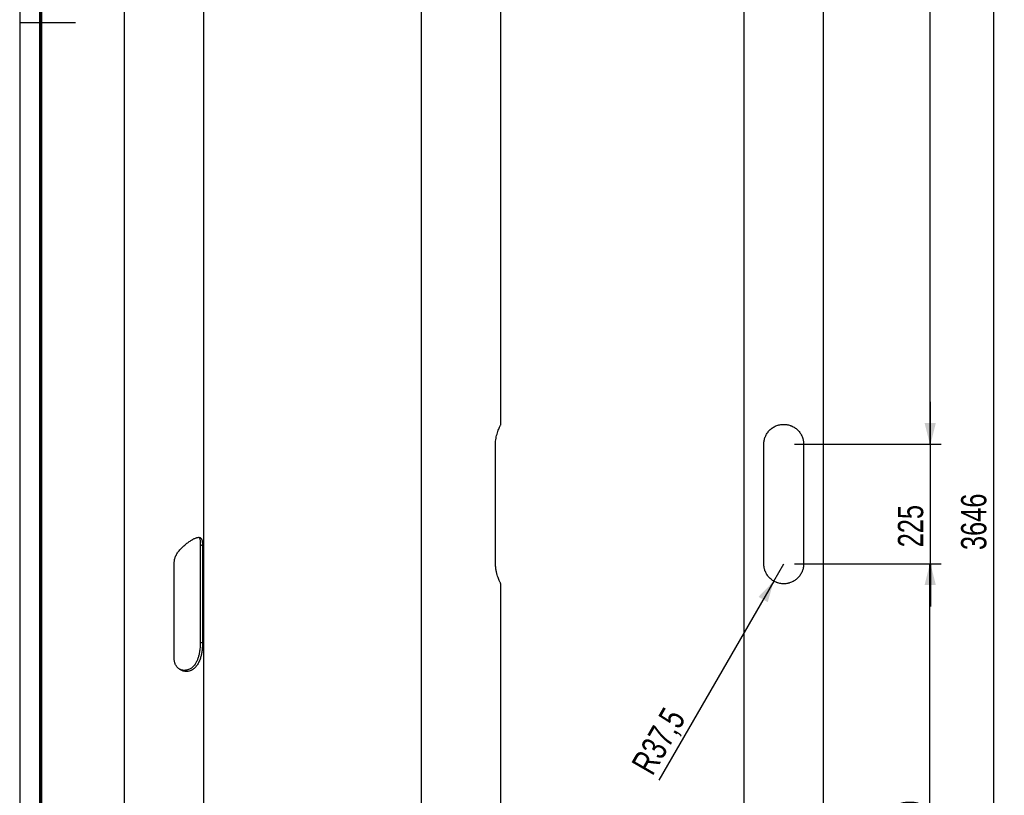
# Paper-space layout 'MA-KB-Support 3500' of a CAD drawing. Header units: millimetres. Extents: x 7 to 203, y 7 to 289.
# Tile 2 of 4: x 7 to 99, y 75 to 148. Entities that reach past the tile are written whole.
import ezdxf

# ---------------------------------------------------------------- set-up
doc = ezdxf.new("R2010")
doc.units = ezdxf.units.MM
doc.layers.add('LAYER2', color=7, linetype='Continuous')
doc.layers.add('LOGO', color=7, linetype='Continuous')
doc.styles.add('SLDTEXTSTYLE1', font='TXT', dxfattribs={"width": 0.75})
doc.dimstyles.new('SLDDIMSTYLE21', dxfattribs={"dimtxt": 2.38125, "dimasz": 2, "dimexe": 0, "dimexo": 0.0625, "dimgap": 0.595313, "dimtad": 1, "dimlfac": 20, "dimrnd": 1e-09, "dimzin": 12, "dimdsep": 46, "dimtxsty": 'SLDTEXTSTYLE1', "dimsah": 1, "dimcen": 0.09, "dimadec": 0, "dimazin": 3, "dimtfac": 1, "dimtmove": 0, "dimatfit": 0, "dimfxl": 1, "dimfrac": 2, "dimtolj": 1, "dimtzin": 12, "dimarcsym": 0})
doc.dimstyles.new('SLDDIMSTYLE22', dxfattribs={"dimtxt": 2.38125, "dimasz": 2, "dimexe": 0, "dimexo": 0.0625, "dimgap": 0.595313, "dimtad": 1, "dimdec": 1, "dimlfac": 20, "dimrnd": 1e-09, "dimzin": 12, "dimdsep": 46, "dimtxsty": 'SLDTEXTSTYLE1', "dimsah": 1, "dimcen": 0, "dimadec": 0, "dimazin": 3, "dimtfac": 1, "dimtofl": 0, "dimtmove": 0, "dimatfit": 3, "dimfxl": 1, "dimfrac": 2, "dimtolj": 1, "dimtzin": 12, "dimarcsym": 0})
doc.dimstyles.new('SLDDIMSTYLE23', dxfattribs={"dimtxt": 2.38125, "dimasz": 2, "dimexe": 0, "dimexo": 0.0625, "dimgap": 0.595313, "dimtad": 1, "dimlfac": 20, "dimrnd": 1e-09, "dimzin": 12, "dimdsep": 46, "dimtxsty": 'SLDTEXTSTYLE1', "dimsah": 1, "dimcen": 0.09, "dimadec": 0, "dimazin": 3, "dimtfac": 1, "dimtofl": 0, "dimtmove": 0, "dimatfit": 3, "dimfxl": 1, "dimfrac": 2, "dimtolj": 1, "dimtzin": 12, "dimarcsym": 0})

# ---------------------------------------------------------------- blocks, each defined once
blk = doc.blocks.new('_D_64')
at = {"layer": 'LOGO'}
for p, q in [((92.531, 108.519), (92.531, 112.519)), ((79.721, 108.519), (93.531, 108.519)), ((92.531, 97.269), (92.531, 108.519)), ((79.721, 97.269), (93.531, 97.269)), ((92.531, 97.269), (92.531, 93.269))]:
    blk.add_line(p, q, dxfattribs=at)
for points in [[(92.531, 108.519), (93.031, 110.519), (92.031, 110.519)], [(92.531, 97.269), (92.031, 95.269), (93.031, 95.269)]]:
    blk.add_solid(points, dxfattribs=at)
at = {"layer": 'LOGO', "insert": (89.461, 98.825), "char_height": 2.3813, "attachment_point": 1, "rotation": 90, "style": 'SLDTEXTSTYLE1'}
blk.add_mtext('225', dxfattribs=at)
blk = doc.blocks.new('_D_65')
at = {"layer": 'LOGO'}
for q in [(78.721, 97.269), (66.961, 76.9)]:
    blk.add_line((77.783, 95.645), q, dxfattribs=at)
blk.add_solid([(77.783, 95.645), (76.35, 94.163), (77.216, 93.663)], dxfattribs=at)
at = {"layer": 'LOGO', "insert": (64.31, 78.43), "char_height": 2.3813, "attachment_point": 1, "rotation": 60, "style": 'SLDTEXTSTYLE1'}
blk.add_mtext('R37,5', dxfattribs=at)
blk = doc.blocks.new('_D_66')
at = {"layer": 'LOGO'}
for p, q in [((83.471, 226.194), (93.471, 226.194)), ((92.471, 226.194), (92.471, 108.519)), ((79.721, 108.519), (93.471, 108.519))]:
    blk.add_line(p, q, dxfattribs=at)
for points in [[(92.471, 226.194), (91.971, 224.194), (92.971, 224.194)], [(92.471, 108.519), (92.971, 110.519), (91.971, 110.519)]]:
    blk.add_solid(points, dxfattribs=at)
at = {"layer": 'LOGO', "insert": (89.401, 162.358), "char_height": 2.3813, "attachment_point": 1, "rotation": 90, "style": 'SLDTEXTSTYLE1'}
blk.add_mtext('2353,50', dxfattribs=at)
blk = doc.blocks.new('_D_67')
at = {"layer": 'LOGO'}
for p, q in [((79.721, 97.269), (93.471, 97.269)), ((92.471, 43.894), (92.471, 97.269)), ((83.471, 43.894), (93.471, 43.894))]:
    blk.add_line(p, q, dxfattribs=at)
for points in [[(92.471, 97.269), (91.971, 95.269), (92.971, 95.269)], [(92.471, 43.894), (92.971, 45.894), (91.971, 45.894)]]:
    blk.add_solid(points, dxfattribs=at)
at = {"layer": 'LOGO', "insert": (89.401, 66.361), "char_height": 2.3813, "attachment_point": 1, "rotation": 90, "style": 'SLDTEXTSTYLE1'}
blk.add_mtext('1067,50', dxfattribs=at)
blk = doc.blocks.new('_D_68')
at = {"layer": 'LOGO'}
for p, q in [((83.221, 226.194), (99.471, 226.194)), ((98.471, 43.894), (98.471, 226.194)), ((83.471, 43.894), (99.471, 43.894))]:
    blk.add_line(p, q, dxfattribs=at)
for points in [[(98.471, 226.194), (97.971, 224.194), (98.971, 224.194)], [(98.471, 43.894), (98.971, 45.894), (97.971, 45.894)]]:
    blk.add_solid(points, dxfattribs=at)
at = {"layer": 'LOGO', "insert": (95.401, 98.569), "char_height": 2.3813, "attachment_point": 1, "rotation": 90, "style": 'SLDTEXTSTYLE1'}
blk.add_mtext('3646', dxfattribs=at)

psp = doc.layouts.new('MA-KB-Support 3500')

# ---------------------------------------------------------------- linework, layer by layer
at = {"color": 7, "linetype": 'Continuous', "lineweight": 25}
for p, q in [((16.67733, 236.45262), (16.67733, 46.77019)), ((24.17733, 46.77019), (24.17733, 236.45262)), ((44.61353, 226.1938), (44.61353, 43.8938)), ((52.11353, 110.38765), (52.11353, 226.1938)), ((74.97093, 226.1938), (74.97093, 43.8938)), ((82.47093, 43.8938), (82.47093, 226.1938)), ((51.61112, 97.2688), (51.61112, 108.5188)), ((76.84593, 97.2688), (76.84593, 108.5188)), ((80.59593, 108.5188), (80.59593, 97.2688)), ((23.84294, 99.09811), (23.84294, 89.91203)), ((24.04956, 98.97884), (23.84294, 99.09811)), ((24.04956, 98.97884), (24.04956, 89.79275)), ((21.39791, 88.26199), (21.39791, 97.44807)), ((52.11353, 43.8938), (52.11353, 95.39994)), ((24.04956, 89.79275), (23.84294, 89.91203))]:
    psp.add_line(p, q, dxfattribs=at)
for points, knots in [([(51.61112, 108.5188), (51.61364, 108.61512), (51.61874, 108.81087), (51.65818, 109.09365), (51.71557, 109.36159), (51.78746, 109.61133), (51.86816, 109.84135), (51.95053, 110.04497), (52.02583, 110.2132), (52.08065, 110.32768), (52.11079, 110.38834), (52.11056, 110.38785), (52.11046, 110.38765)], [0, 0, 0, 0, 0.09641099, 0.1959106, 0.29225132, 0.39099887, 0.49529476, 0.60223545, 0.71311738, 0.82769491, 0.93054983, 1, 1, 1, 1]), ([(76.84593, 108.5188), (76.84593, 108.64496), (76.85852, 108.76851), (76.89518, 108.95019), (76.91038, 109.01014), (76.93774, 109.09917), (76.94761, 109.12865), (76.96862, 109.18664), (76.9798, 109.21524), (77.03889, 109.35626), (77.09642, 109.46294), (77.18117, 109.58917), (77.1988, 109.6141), (77.23506, 109.6628), (77.25371, 109.68661), (77.31119, 109.7565), (77.35157, 109.80102), (77.43646, 109.88605), (77.48097, 109.92656), (77.55095, 109.9843), (77.57482, 110.00305), (77.62367, 110.03951), (77.64862, 110.05721), (77.77485, 110.14218), (77.8815, 110.19984), (78.05035, 110.27084), (78.10812, 110.29192), (78.19717, 110.31943), (78.22733, 110.32793), (78.28771, 110.34333), (78.318, 110.35025), (78.46997, 110.38106), (78.59317, 110.3936), (78.74926, 110.39384), (78.78058, 110.39311), (78.84344, 110.39005), (78.87488, 110.38773), (78.96833, 110.37846), (79.02981, 110.36921), (79.15121, 110.34481), (79.21113, 110.32964), (79.29985, 110.30245), (79.32923, 110.29265), (79.38761, 110.27154), (79.41659, 110.26024), (79.55893, 110.20064), (79.666, 110.14275), (79.79202, 110.05805), (79.81683, 110.04049), (79.86566, 110.0041), (79.88972, 109.98524), (79.96008, 109.92727), (80.00474, 109.88666), (80.13228, 109.75902), (80.20882, 109.66625), (80.29381, 109.53986), (80.31026, 109.51407), (80.34171, 109.46198), (80.35677, 109.43561), (80.39997, 109.35553), (80.42613, 109.30084), (80.47319, 109.18879), (80.49409, 109.13141), (80.52136, 109.04321), (80.52977, 109.01345), (80.54518, 108.95319), (80.55219, 108.9226), (80.5833, 108.76941), (80.59593, 108.64505), (80.59593, 108.5188)], [0, 0, 0, 0, 0.0625, 0.0625, 0.09375, 0.09375, 0.109375, 0.109375, 0.125, 0.125, 0.1875, 0.1875, 0.203125, 0.203125, 0.21875, 0.21875, 0.25, 0.25, 0.28125, 0.28125, 0.296875, 0.296875, 0.3125, 0.3125, 0.375, 0.375, 0.40625, 0.40625, 0.421875, 0.421875, 0.4375, 0.4375, 0.5, 0.5, 0.515625, 0.515625, 0.53125, 0.53125, 0.5625, 0.5625, 0.59375, 0.59375, 0.609375, 0.609375, 0.625, 0.625, 0.6875, 0.6875, 0.703125, 0.703125, 0.71875, 0.71875, 0.75, 0.75, 0.8125, 0.8125, 0.828125, 0.828125, 0.84375, 0.84375, 0.875, 0.875, 0.90625, 0.90625, 0.921875, 0.921875, 0.9375, 0.9375, 1, 1, 1, 1]), ([(21.39791, 97.44807), (21.39791, 97.55109), (21.41202, 97.65411), (21.45252, 97.80901), (21.46925, 97.86072), (21.49912, 97.9385), (21.50986, 97.96443), (21.53263, 98.01579), (21.54469, 98.0413), (21.6082, 98.16804), (21.66914, 98.26693), (21.75641, 98.38881), (21.77446, 98.41315), (21.81132, 98.46123), (21.83016, 98.48502), (21.88782, 98.55573), (21.9278, 98.60197), (22.01053, 98.69294), (22.05329, 98.73767), (22.11939, 98.8038), (22.14175, 98.82569), (22.18712, 98.86915), (22.2101, 98.89071), (22.32531, 98.99664), (22.4194, 99.07646), (22.56239, 99.18975), (22.61036, 99.22642), (22.68273, 99.27981), (22.70698, 99.29738), (22.75499, 99.33153), (22.77881, 99.34817), (22.897, 99.42917), (22.98858, 99.48712), (23.09904, 99.55098), (23.12093, 99.56332), (23.16429, 99.5871), (23.18571, 99.59851), (23.24851, 99.63097), (23.28874, 99.6504), (23.36608, 99.68493), (23.4032, 99.70004), (23.45664, 99.71942), (23.47409, 99.72533), (23.50824, 99.73604), (23.52495, 99.74083), (23.60579, 99.7617), (23.66274, 99.76897), (23.72597, 99.76619), (23.73821, 99.76504), (23.76193, 99.7615), (23.77342, 99.75911), (23.80649, 99.75013), (23.82675, 99.74173), (23.88284, 99.70926), (23.914, 99.678), (23.9467, 99.62531), (23.95291, 99.61409), (23.96462, 99.59048), (23.97013, 99.57806), (23.98571, 99.53894), (23.99482, 99.51039), (24.01081, 99.44808), (24.01769, 99.41432), (24.02649, 99.35949), (24.02916, 99.3405), (24.03403, 99.30107), (24.03622, 99.28056), (24.04585, 99.17531), (24.04956, 99.08193), (24.04956, 98.97884)], [0, 0, 0, 0, 0.0625, 0.0625, 0.09375, 0.09375, 0.109375, 0.109375, 0.125, 0.125, 0.1875, 0.1875, 0.203125, 0.203125, 0.21875, 0.21875, 0.25, 0.25, 0.28125, 0.28125, 0.296875, 0.296875, 0.3125, 0.3125, 0.375, 0.375, 0.40625, 0.40625, 0.421875, 0.421875, 0.4375, 0.4375, 0.5, 0.5, 0.515625, 0.515625, 0.53125, 0.53125, 0.5625, 0.5625, 0.59375, 0.59375, 0.609375, 0.609375, 0.625, 0.625, 0.6875, 0.6875, 0.703125, 0.703125, 0.71875, 0.71875, 0.75, 0.75, 0.8125, 0.8125, 0.828125, 0.828125, 0.84375, 0.84375, 0.875, 0.875, 0.90625, 0.90625, 0.921875, 0.921875, 0.9375, 0.9375, 1, 1, 1, 1]), ([(23.73289, 99.765), (23.73604, 99.76094), (23.75124, 99.74135), (23.7785, 99.68095), (23.80875, 99.57836), (23.8293, 99.4355), (23.84088, 99.27926), (23.84225, 99.15874), (23.84294, 99.09811)], [0, 0, 0, 0, 0.03700938, 0.17853725, 0.41307302, 0.61473837, 0.80618199, 1, 1, 1, 1]), ([(52.11046, 95.39994), (52.11131, 95.39824), (52.11431, 95.39222), (52.09531, 95.43027), (52.05731, 95.50822), (52.00041, 95.63015), (51.93008, 95.79149), (51.84975, 95.99538), (51.76635, 96.24224), (51.70314, 96.47939), (51.66155, 96.68683), (51.63483, 96.86274), (51.61513, 97.05749), (51.61247, 97.19798), (51.61112, 97.2688)], [0, 0, 0, 0, 0.03697087, 0.13112273, 0.22794776, 0.32361345, 0.42160891, 0.52631185, 0.63369522, 0.74458227, 0.80169914, 0.85935291, 0.92910489, 1, 1, 1, 1]), ([(80.59593, 97.2688), (80.59593, 97.14263), (80.58333, 97.01908), (80.54667, 96.8374), (80.53147, 96.77745), (80.50411, 96.68843), (80.49424, 96.65894), (80.47323, 96.60095), (80.46205, 96.57236), (80.40296, 96.43133), (80.34543, 96.32465), (80.26068, 96.19842), (80.24305, 96.17349), (80.20679, 96.12479), (80.18814, 96.10098), (80.13066, 96.03109), (80.09028, 95.98657), (80.00539, 95.90154), (79.96088, 95.86104), (79.8909, 95.80329), (79.86703, 95.78455), (79.81818, 95.74808), (79.79323, 95.73038), (79.667, 95.64541), (79.56035, 95.58776), (79.3915, 95.51675), (79.33373, 95.49568), (79.24468, 95.46817), (79.21452, 95.45966), (79.15414, 95.44426), (79.12385, 95.43734), (78.97188, 95.40653), (78.84868, 95.39399), (78.69259, 95.39375), (78.66127, 95.39448), (78.59841, 95.39754), (78.56697, 95.39987), (78.47352, 95.40914), (78.41204, 95.41838), (78.29064, 95.44279), (78.23072, 95.45795), (78.142, 95.48514), (78.11262, 95.49494), (78.05424, 95.51605), (78.02526, 95.52735), (77.88292, 95.58695), (77.77585, 95.64484), (77.64983, 95.72954), (77.62502, 95.7471), (77.57619, 95.78349), (77.55213, 95.80235), (77.48177, 95.86032), (77.43711, 95.90093), (77.30957, 96.02857), (77.23303, 96.12134), (77.14804, 96.24773), (77.13159, 96.27352), (77.10014, 96.32561), (77.08508, 96.35198), (77.04188, 96.43206), (77.01572, 96.48675), (76.96866, 96.59881), (76.94776, 96.65618), (76.92049, 96.74438), (76.91208, 96.77414), (76.89667, 96.83441), (76.88966, 96.86499), (76.85855, 97.01818), (76.84593, 97.14254), (76.84593, 97.2688)], [0, 0, 0, 0, 0.0625, 0.0625, 0.09375, 0.09375, 0.109375, 0.109375, 0.125, 0.125, 0.1875, 0.1875, 0.203125, 0.203125, 0.21875, 0.21875, 0.25, 0.25, 0.28125, 0.28125, 0.296875, 0.296875, 0.3125, 0.3125, 0.375, 0.375, 0.40625, 0.40625, 0.421875, 0.421875, 0.4375, 0.4375, 0.5, 0.5, 0.515625, 0.515625, 0.53125, 0.53125, 0.5625, 0.5625, 0.59375, 0.59375, 0.609375, 0.609375, 0.625, 0.625, 0.6875, 0.6875, 0.703125, 0.703125, 0.71875, 0.71875, 0.75, 0.75, 0.8125, 0.8125, 0.828125, 0.828125, 0.84375, 0.84375, 0.875, 0.875, 0.90625, 0.90625, 0.921875, 0.921875, 0.9375, 0.9375, 1, 1, 1, 1]), ([(23.84294, 89.91203), (23.84186, 89.83109), (23.83967, 89.6674), (23.82202, 89.40529), (23.7952, 89.15804), (23.76616, 88.96811), (23.73629, 88.81004), (23.70586, 88.67243), (23.6659, 88.52124), (23.61895, 88.37191), (23.56386, 88.22416), (23.5023, 88.08519), (23.42994, 87.94688), (23.34627, 87.81271), (23.25196, 87.68904), (23.15414, 87.58356), (23.05486, 87.49518), (22.9478, 87.41818), (22.81429, 87.34306), (22.66014, 87.2842), (22.51479, 87.25549), (22.36762, 87.24404), (22.21952, 87.25147), (22.07465, 87.28292), (21.96467, 87.3183), (21.91015, 87.34287), (21.88136, 87.35584)], [0, 0, 0, 0, 0.06572948, 0.13292479, 0.1902999, 0.24012625, 0.26525023, 0.30096617, 0.33711892, 0.37349164, 0.41031884, 0.44870045, 0.48280573, 0.52471496, 0.56705963, 0.60231611, 0.63818178, 0.67436545, 0.71120932, 0.76735623, 0.81621806, 0.84089842, 0.89781206, 0.94722395, 0.97213775, 1, 1, 1, 1]), ([(24.04956, 89.79275), (24.04956, 89.68973), (24.04585, 89.5807), (24.03451, 89.40897), (24.02974, 89.35036), (24.02092, 89.26043), (24.01771, 89.23015), (24.01076, 89.16965), (24.00702, 89.13934), (23.98695, 88.98753), (23.96654, 88.86524), (23.93396, 88.71179), (23.92707, 88.68101), (23.91266, 88.61997), (23.90512, 88.58965), (23.88149, 88.49929), (23.86436, 88.43986), (23.82705, 88.32267), (23.80686, 88.26491), (23.77398, 88.1796), (23.76259, 88.15139), (23.73888, 88.09542), (23.72657, 88.06771), (23.66326, 87.93181), (23.60654, 87.83042), (23.51073, 87.68989), (23.477, 87.64499), (23.42343, 87.58075), (23.40503, 87.55981), (23.36765, 87.51952), (23.34863, 87.50011), (23.2519, 87.40673), (23.16925, 87.34362), (23.05896, 87.27966), (23.03656, 87.26762), (22.99103, 87.24508), (22.96797, 87.23462), (22.89863, 87.20593), (22.85191, 87.19025), (22.75756, 87.16554), (22.70994, 87.1565), (22.63792, 87.14784), (22.61381, 87.14578), (22.56541, 87.14329), (22.54113, 87.14288), (22.42067, 87.14487), (22.3262, 87.15927), (22.21121, 87.19193), (22.18837, 87.1992), (22.14303, 87.21522), (22.1205, 87.22398), (22.05406, 87.25223), (22.01116, 87.27369), (21.88687, 87.34554), (21.80981, 87.4033), (21.7223, 87.48763), (21.70526, 87.5051), (21.67248, 87.54087), (21.6567, 87.55922), (21.61118, 87.61562), (21.5833, 87.65501), (21.53273, 87.73728), (21.51005, 87.78016), (21.48029, 87.8471), (21.47108, 87.86985), (21.45414, 87.91626), (21.44641, 87.93996), (21.41205, 88.05949), (21.39791, 88.1589), (21.39791, 88.26199)], [0, 0, 0, 0, 0.0625, 0.0625, 0.09375, 0.09375, 0.109375, 0.109375, 0.125, 0.125, 0.1875, 0.1875, 0.203125, 0.203125, 0.21875, 0.21875, 0.25, 0.25, 0.28125, 0.28125, 0.296875, 0.296875, 0.3125, 0.3125, 0.375, 0.375, 0.40625, 0.40625, 0.421875, 0.421875, 0.4375, 0.4375, 0.5, 0.5, 0.515625, 0.515625, 0.53125, 0.53125, 0.5625, 0.5625, 0.59375, 0.59375, 0.609375, 0.609375, 0.625, 0.625, 0.6875, 0.6875, 0.703125, 0.703125, 0.71875, 0.71875, 0.75, 0.75, 0.8125, 0.8125, 0.828125, 0.828125, 0.84375, 0.84375, 0.875, 0.875, 0.90625, 0.90625, 0.921875, 0.921875, 0.9375, 0.9375, 1, 1, 1, 1])]:
    psp.add_open_spline(points, degree=3, knots=knots, dxfattribs=at)
at = {"layer": 'LAYER2', "lineweight": 70}
psp.add_line((8.85193, 9.38997), (8.85193, 287.70219), dxfattribs=at)
at = {"layer": 'LOGO'}
for p, q in [((6.85193, 289.01784), (6.85193, 7.38997)), ((6.85193, 148.20391), (12.08922, 148.20391))]:
    psp.add_line(p, q, dxfattribs=at)

# ---------------------------------------------------------------- dimensions: what is measured, and where the dimension line sits
for base, p1, p2, dimstyle, picture, middle in [((92.47093, 108.5188), (82.47093, 226.1938), (78.72093, 108.5188), 'SLDDIMSTYLE23', '_D_66', (92.47093, 168.0757)), ((98.47093, 226.1938), (82.47093, 43.8938), (82.22093, 226.1938), 'SLDDIMSTYLE23', '_D_68', (98.47093, 102.08778)), ((92.53093, 108.5188), (78.72093, 97.2688), (78.72093, 108.5188), 'SLDDIMSTYLE21', '_D_64', (92.53093, 101.46444)), ((92.47093, 97.2688), (82.47093, 43.8938), (78.72093, 97.2688), 'SLDDIMSTYLE23', '_D_67', (92.47093, 72.07822))]:
    dim = psp.add_linear_dim(base=base, p1=p1, p2=p2, angle=90, dimstyle=dimstyle, dxfattribs=at)
    dim.commit()
    dim.dimension.update_dxf_attribs({"geometry": picture, "text_midpoint": middle, "dimtype": 160})
dim = psp.add_radius_dim(center=(78.72093, 97.2688), mpoint=(77.78343, 95.645), dimstyle='SLDDIMSTYLE22', dxfattribs=at)
dim.commit()
dim.dimension.update_dxf_attribs({"geometry": '_D_65', "text_midpoint": (68.93632, 80.32135), "dimtype": 164})

doc.saveas('drawing.dxf')
